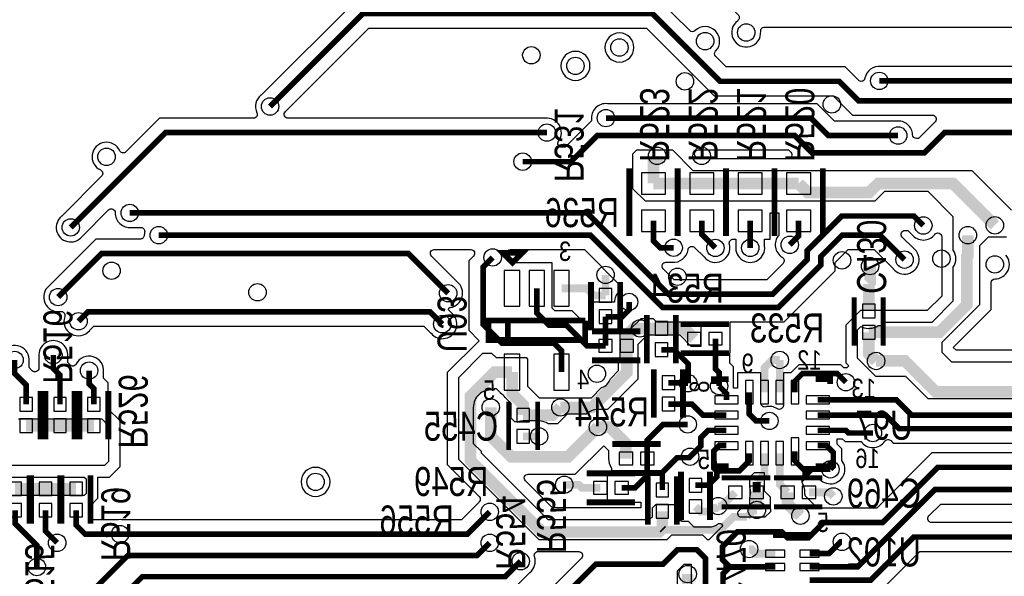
# Model space of a CAD drawing. Extents: x -394 to 5394, y -1015 to 6968.
# Tile 34 of 63: x 129 to 1147, y 3478 to 4054. Entities that reach past the tile are written whole.
import ezdxf

# ---------------------------------------------------------------- set-up
doc = ezdxf.new("R2010")
doc.units = 0
for name, color, linetype in [('ET_BOTTOM', 1, 'CONTINUOUS'), ('PG_SILKSCREEN_BOTTOM', 2, 'CONTINUOUS'), ('PIN_BOTTOM', 1, 'CONTINUOUS'), ('RD_SILKSCREEN_BOTTOM', 254, 'CONTINUOUS'), ('VC_BOTTOM', 1, 'CONTINUOUS')]:
    doc.layers.add(name, color=color, linetype=linetype)

msp = doc.modelspace()

# ---------------------------------------------------------------- linework, layer by layer
at = {"layer": 'ET_BOTTOM'}
for points, format in [([(207.0998, 5302.1719), (207.0998, 5067.7326), (207.088, 5067.6246, 0.605821), (229.1841, 5052.832, -0.569325), (235.0998, 5049.3206), (235.0998, 4784.4724, -0.495052), (230.0409, 4780.6151, 0.254712), (216.07, 4777.3306, 0.381959), (196.07, 4777.3306, 2.236033), (196.07, 4754.9694, 0.381959), (216.07, 4754.9694, 0.254712), (230.0409, 4751.6849, -0.495052), (235.0998, 4747.8276), (235.0998, 4695.3136), (871.7025, 4058.711, -0.461834), (871.2163, 4052.6401, 1.715507), (894.9456, 4041.7589, -0.439435), (898.9311, 4046.0998), (1243.8282, 4046.0998)], "xyb"), ([(477.8281, 4074.9002), (378.6891, 3975.7612), (378.6044, 3975.6931, 0.346528), (374.4311, 3957.6054, -0.54994), (370.8128, 3951.9002), (273.8281, 3951.9002), (239.0741, 3917.1462, -0.521587), (232.615, 3918.2957, 1.433033), (212.7043, 3898.385, -0.521587), (213.8538, 3891.9259), (172.6891, 3850.7612), (172.6044, 3850.6931, 1.114862), (193.6931, 3829.6044), (193.7612, 3829.6891), (221.1733, 3857.1013, -0.673385), (228.0013, 3854.2154, 0.45068), (244.6246, 3839.088), (244.7326, 3839.0998), (254.4474, 3839.0998, -0.479448), (258.3532, 3834.2367, 0.054422), (257.9998, 3831.0002, -0.414214), (253.9998, 3827.0002), (207.9281, 3827.0002), (159.6867, 3778.7587, 0.773416), (171.4128, 3752.1951, -0.568381), (175.8338, 3746.932, 0.842176), (201.6931, 3732.6044), (201.7612, 3732.6891), (206.0007, 3736.9286), (546.9993, 3736.9286), (554.2388, 3729.6891), (554.3069, 3729.6044, 1.114862), (575.3956, 3750.6931), (575.3109, 3750.7612), (571.8586, 3754.2135), (573.731, 3756.0859), (574.3709, 3756.1884, 0.650172), (581.3956, 3782.6931), (581.3109, 3782.7612), (554.8007, 3809.2714, -0.668175), (557.6291, 3816.0998), (595.3709, 3816.0998, -0.668175), (598.1993, 3809.2714), (593.271, 3804.3431), (593.271, 3732.6569), (603.9785, 3721.9494), (570.9998, 3688.9706), (570.9998, 3594.0294), (604.0831, 3560.9461, -0.407385), (604.1484, 3555.3561, 0.021292), (603.3069, 3554.3956), (603.2388, 3554.3109), (585.8281, 3536.9002), (234.7326, 3536.9002), (234.6246, 3536.912, 0.054312), (231.3754, 3536.912), (231.2674, 3536.9002), (203.0719, 3536.9002), (202.4302, 3537.5419), (202.4302, 3546.75, 0.058124), (202.0302, 3550.1793), (202.0302, 3551.0594), (210.0002, 3559.0294), (210.0002, 3580.9998), (221.9706, 3580.9998), (233.0002, 3592.0294), (233.0002, 3638.9706), (220.3902, 3651.5806), (220.3902, 3652.6307, 0.058124), (220.7902, 3656.06), (220.7902, 3678.3819), (215.9002, 3683.2719), (215.9002, 3689.2674), (215.912, 3689.3754, 0.831113), (187.6701, 3697.879, -0.507896), (181.2871, 3696.8849), (178.9002, 3699.2719), (178.9002, 3705.2674), (178.912, 3705.3754, 1.114863), (149.088, 3705.3754), (149.0998, 3705.2674), (149.0998, 3693.7291, -0.668175), (142.2714, 3690.9007), (138.9002, 3694.2719), (138.9002, 3700.2674), (138.912, 3700.3754, 0.755968), (112.158, 3711.2072, -0.714179)], "xyb"), ([(1225.3281, 4005.4002), (1019.2326, 4005.4002), (1019.1246, 4005.412, 0.39316), (1002.7447, 3993.1992, -0.604634), (995.9815, 3991.0905), (982.1719, 4004.9002), (859.1718, 4004.9002), (848.4679, 4015.6041, -0.40776), (848.4061, 4021.1978, 0.978163), (827.1978, 4042.4061, -0.40776), (821.6041, 4042.4679), (789.1718, 4074.9002)], "xyb"), ([(1213, 3662), (1068, 3662), (1045, 3685), (1014, 3685), (995, 3704), (995, 3733), (998.5292, 3736.5292), (999.7613, 3736.0231, 0.24062), (1016.0822, 3737.3734), (1016.5662, 3737.6734), (1021.1002, 3737.6734), (1021.1002, 3741), (1072, 3741), (1094, 3763), (1094, 3798.0814, 0.316411), (1094, 3815.3386), (1094, 3850), (1068, 3876), (1023, 3876), (1013, 3866), (776, 3866), (763, 3879), (763, 3915), (767.0978, 3919.0978), (803.9022, 3919.0978), (825, 3898), (833.9225, 3898, 0.002583), (834.0775, 3898), (1113, 3898), (1154, 3857)], "xyb"), ([(1199.0294, 3712.0002), (1096.9706, 3712.0002), (1094.0002, 3714.9706), (1094.0002, 3715.0294), (1133.0002, 3754.0294), (1133.0002, 3781.75, -0.412825), (1136.9812, 3785.75, 0.636289), (1148.3764, 3810.4209, -0.63796)], "xyb"), ([(1172.1719, 3605.9002), (1071.8281, 3605.9002), (1014.8281, 3548.9002), (952.1739, 3548.9002, 0.082947), (948.7281, 3553.7281), (941.0002, 3561.4559), (941.0002, 3563.1923), (940.7366, 3563.4559), (940.7366, 3565.15, 0.139599), (938.0366, 3574.6322), (937.7366, 3575.1162), (937.7366, 3580.0998), (954.9255, 3580.0998, 1.009157), (978.9102, 3598.1188), (978.9102, 3610.1066), (974.0002, 3615.0166), (974.0002, 3620.3998), (979.3034, 3620.3998), (982.0934, 3617.6098), (998.7855, 3617.6098, 0.516509), (1023.2459, 3618.0486, -0.469827), (1029.3772, 3618.6207), (1031.8981, 3616.0998), (1281.1719, 3616.0998)], "xyb"), ([(637.1719, 3463.0998), (656.3133, 3482.2413, 0.315429), (661.2327, 3498.7367, -0.511766), (665.028, 3503.9998), (706.9564, 3503.9998, -0.668175), (709.7848, 3497.1714), (673.1998, 3460.5864)], "xyb"), ([(1200.2, 3237.2997, 5.8, 5.8, 0), (1119.9003, 3157, 5.8, 5.8, 0), (840.6855, 3157, 5.8, 5.8, 0), (795, 3202.6855, 5.8, 5.8, 0), (795, 3247, 5.8, 5.8, 0), (688.1, 3353.9, 5.8, 5.8, 0), (688.1, 3454.4145, 5.8, 5.8, 0), (724.6855, 3491, 5.8, 5.8, 0), (794, 3491, 5.8, 5.8, 0), (808.8982, 3505.8982, 5.8, 5.8, 0), (829.0988, 3505.8982, 5.8, 5.8, 0), (838, 3496.997, 5.8, 5.8, 0), (838, 3449.7887, 5.8, 5.8, 0), (847.8553, 3439.9334, 5.8, 5.8, 0)], "xyseb")]:
    msp.add_lwpolyline(points, format=format, dxfattribs=at)
for points, const_width in [([(1639, 4083), (1574, 4083), (1461, 3970), (996, 3970), (976, 3990), (852.9999, 3990), (782.9999, 4060), (484, 4060), (388, 3964)], 5.8), ([(1017.5, 3990.5), (1231.5, 3990.5), (1258, 4017)], 5.8), ([(735, 3952), (947, 3952), (965, 3934), (1037, 3934)], 5.8), ([(674, 3937), (280, 3937), (182, 3839)], 5.8), ([(649, 3907), (698.9999, 3907), (725.9979, 3933.998), (930.002, 3933.998), (947.9, 3916.1), (1064.1001, 3916.1), (1085.0001, 3937), (1330, 3937), (1358, 3909), (1488, 3909)], 5.8), ([(784.16, 3884.44), (784.16, 3906.16), (788, 3910), (788, 3913)], 12), ([(834.16, 3884.44), (784.16, 3884.44)], 12), ([(884.16, 3884.44), (834.16, 3884.44)], 12), ([(884.16, 3884.44), (934.16, 3884.44)], 12), ([(934.16, 3884.44), (943.6, 3875), (1007, 3875), (1016.44, 3884.44), (1093.64, 3884.44), (1136.91, 3841.17)], 12), ([(1063, 3841), (1053.1712, 3850.8288), (978.8288, 3850.8288), (943, 3815), (943, 3805.6855), (907.4145, 3770.1), (799.3507, 3770.1), (715.4507, 3854), (243, 3854)], 5.8), ([(805, 3818), (791.1, 3818), (784.16, 3824.94), (784.16, 3845.86)], 5.8), ([(834.16, 3845.86), (834.16, 3831.86), (848.16, 3817.86)], 5.8), ([(884.16, 3845.86), (884.16, 3817.86)], 5.8), ([(925, 3821), (934.16, 3830.16), (934.16, 3845.86)], 5.8), ([(1109, 3831), (1109, 3810), (1107.91, 3808.91), (1107.91, 3758.91), (1079.6264, 3730.6264), (1006.6, 3730.6264)], 12), ([(273, 3831), (718.9345, 3831), (793.6345, 3756.3), (913.1307, 3756.3), (957, 3800.1693), (957, 3808.8745), (979.1255, 3831), (1018.33, 3831), (1043.62, 3805.71)], 5.8), ([(572, 3771), (530.9, 3812.1), (214.1, 3812.1), (169, 3767)], 5.8), ([(689.21, 3689.4), (689.21, 3711.51), (681.41, 3719.31), (627.69, 3719.31), (608.1712, 3738.8288), (608.1712, 3798.1712), (618, 3808)], 5.8), ([(1006.6, 3780.6), (1008, 3782), (1008, 3799)], 12), ([(734.66, 3768.71), (734.66, 3789.96)], 8), ([(1006.6, 3752.6736), (1006.6, 3780.6)], 12), ([(734.66, 3716.67), (715.33, 3716.67), (694, 3738), (676.24, 3738), (663.62, 3750.62), (663.62, 3776.02)], 5.8), ([(689.21, 3776.02), (715.19, 3776.02), (722.5, 3768.71), (734.66, 3768.71)], 8), ([(759, 3762), (759, 3753.7503), (751.9197, 3746.67), (734.66, 3746.67)], 5.8), ([(566, 3739), (553.1712, 3751.8288), (199.8288, 3751.8288), (190, 3742)], 5.8), ([(734.66, 3716.67), (734.66, 3746.67)], 5.8), ([(770.2909, 3734.63), (763.78, 3734.63), (756.7, 3727.55), (756.7, 3716.67)], 12), ([(792.36, 3734.63), (770.2909, 3734.63)], 12), ([(792.36, 3734.63), (815.62, 3734.63), (826.24, 3724.01)], 12), ([(1006.6, 3730.6264), (1006.6, 3708.62), (1014.24, 3700.98)], 12), ([(848.28, 3724.01), (848.28, 3692.62), (852, 3688.9), (852, 3675)], 5.8), ([(756.7, 3716.67), (756.7, 3688.9807), (720.7193, 3653), (688, 3653)], 12), ([(820, 3678), (820, 3698.02), (805.43, 3712.59), (792.36, 3712.59)], 5.8), ([(135.89, 3656.06), (135.89, 3676.21), (124, 3688.1), (124, 3702)], 5.8), ([(170.89, 3656.06), (170.89, 3686.21), (164, 3693.1), (164, 3707)], 5.8), ([(914.63, 3702.01), (906.89, 3702.01), (898.89, 3694.01), (898.89, 3668.67)], 8), ([(914.63, 3702.01), (914.63, 3668.67)], 8), ([(1014.24, 3700.98), (1044.02, 3700.98), (1076, 3669), (1195.1, 3669), (1211.86, 3685.76)], 12), ([(205.89, 3656.06), (205.89, 3672.21), (201, 3677.1), (201, 3691)], 5.8), ([(793.31, 3527.69), (789.8, 3524.18), (668.82, 3524.18), (595, 3598), (595, 3664.37), (620.03, 3689.4), (638.03, 3689.4)], 12), ([(649.47, 3645.0136), (649.47, 3655.81), (638.03, 3667.25), (638.03, 3689.4)], 12), ([(954, 3645.04), (1024.03, 3645.04), (1038.07, 3631), (1275, 3631), (1317, 3673), (1317, 3697)], 5.8), ([(983, 3679), (974, 3688), (938.18, 3688), (930.38, 3680.2), (930.38, 3668.67)], 5.8), ([(820, 3678), (818.68, 3678), (818.24, 3678.44), (799.62, 3678.44)], 5.8), ([(859.52, 3660.79), (859.52, 3667.48), (852, 3675)], 5.8), ([(1282.51, 3676.71), (1250.8, 3645), (1051, 3645), (1035.21, 3660.79), (954, 3660.79)], 5.8), ([(883.14, 3668.67), (883.14, 3645.96), (890.1, 3639), (904, 3639)], 5.8), ([(616, 3653), (616, 3623.1374), (637.171, 3601.9664), (695.9664, 3601.9664), (726.73, 3632.73)], 12), ([(688, 3653), (680.0136, 3645.0136), (649.47, 3645.0136)], 12), ([(859.52, 3645.04), (835.28, 3645.04), (823.92, 3656.4), (799.62, 3656.4)], 5.8), ([(170.89, 3634.02), (135.89, 3634.02)], 12), ([(170.89, 3634.02), (205.89, 3634.02)], 12), ([(726.73, 3632.73), (738.99, 3632.73), (755.72, 3616), (755.72, 3600.15)], 12), ([(777.76, 3600.15), (777.76, 3618.97), (794.22, 3635.43), (819.54, 3635.43)], 5.8), ([(649.47, 3622.9664), (666, 3622.9664)], 8), ([(822, 3602), (833, 3613), (833, 3621.68), (840.62, 3629.3), (859.52, 3629.3)], 5.8), ([(1010.86, 3626.51), (985.78, 3626.51), (982.99, 3629.3), (954, 3629.3)], 5.8), ([(849.52, 3587.48), (846.47, 3590.53), (846.47, 3607.86), (852.16, 3613.55), (859.52, 3613.55)], 5.8), ([(954, 3613.55), (962.88, 3613.55), (970.01, 3606.42), (970.01, 3592.01), (967, 3589)], 5.8), ([(777.76, 3600.15), (777.76, 3582.53), (765.12, 3569.89), (751.22, 3569.89)], 5.8), ([(793.31, 3567.63), (793.31, 3585.5745), (808.7355, 3601), (821, 3601), (822, 3602)], 5.8), ([(883.14, 3605.67), (883.14, 3597.67), (872.95, 3587.48), (849.52, 3587.48)], 5.8), ([(898.89, 3605.67), (898.89, 3583.89), (890.7836, 3575.7836)], 8), ([(914.63, 3605.67), (914.63, 3573.2564), (922.7364, 3565.15)], 8), ([(967, 3589), (939.02, 3589), (930.38, 3597.64), (930.38, 3607.64)], 5.8), ([(863.14, 3488.04), (855.3748, 3495.8052), (855.3748, 3509), (870.8346, 3524.4598), (916.5402, 3524.4598), (923, 3518), (944, 3518), (960, 3534), (1021, 3534), (1078, 3591), (1166, 3591)], 5.8), ([(849.52, 3587.48), (849.52, 3581.08), (840.97, 3572.53), (827.57, 3572.53)], 5.8), ([(156.04, 3568.79), (124.54, 3568.79)], 12), ([(187.53, 3568.79), (156.04, 3568.79)], 12), ([(692, 3573), (707, 3573), (710.11, 3569.89), (729.18, 3569.89)], 8), ([(890.7836, 3575.7836), (890.7836, 3565.15)], 8), ([(868.7364, 3565.15), (854.5864, 3551), (851, 3551)], 8), ([(890.7836, 3565.15), (890.7836, 3548.2164), (891, 3548), (891, 3547)], 12), ([(922.7364, 3565.15), (922.7364, 3556), (923, 3555.7364), (923, 3553), (932, 3544), (933, 3544), (936, 3541)], 12), ([(944.7836, 3565.15), (965.85, 3565.15), (970, 3561)], 8), ([(1163, 3568), (1075, 3568), (995.04, 3488.04), (945.46, 3488.04)], 5.8), ([(793.31, 3545.59), (793.31, 3527.69)], 12), ([(851, 3551), (849, 3549), (845, 3549), (841.49, 3545.49), (832.57, 3545.49), (827.57, 3550.49)], 8), ([(880.9, 3539.9), (887.5, 3546.5), (890, 3546.5), (890.5, 3547), (891, 3547)], 8), ([(147, 3488), (147, 3510.39), (124.54, 3532.85), (124.54, 3546.75)], 5.8), ([(168, 3513), (156.04, 3524.96), (156.04, 3546.75)], 5.8), ([(233, 3522), (196.9, 3522), (187.53, 3531.37), (187.53, 3546.75)], 5.8), ([(233, 3522), (592, 3522), (615, 3545)], 5.8), ([(794.51, 3526.49), (853.49, 3526.49), (866.9, 3539.9), (880.9, 3539.9)], 8), ([(793.31, 3527.69), (794.51, 3526.49)], 8), ([(1216, 3519), (1053.1, 3519), (1008.36, 3474.26), (945.46, 3474.26)], 5.8), ([(615, 3513), (602, 3500), (241.1, 3500), (180.63, 3439.53)], 5.8), ([(883.0135, 3506.5598), (885.4402, 3506.5598), (890.18, 3501.82), (910.02, 3501.82)], 8), ([(979, 3514), (977.61, 3514), (965.43, 3501.82), (945.46, 3501.82)], 5.8), ([(130, 3401), (150, 3421), (199, 3421), (256, 3478), (631, 3478), (647, 3494)], 5.8), ([(863.14, 3488.04), (856, 3480.9), (856, 3467)], 5.8), ([(910.02, 3488.04), (863.14, 3488.04)], 5.8), ([(819.51, 3455.2581), (819.51, 3480.65)], 12)]:
    msp.add_lwpolyline(points, dxfattribs=dict(at, const_width=const_width))
for points in [[(686.1744, 3928.237, 0.649182), (672.3754, 3951.912), (672.2674, 3951.9002), (406.6291, 3951.9002, -0.668175), (403.8007, 3958.7286), (490.1719, 4045.0998), (776.828, 4045.0998), (846.828, 3975.0998), (969.8281, 3975.0998), (989.8281, 3955.0998), (1072.371, 3955.0998, -0.668175), (1075.1994, 3948.2714), (1057.9282, 3931.0002), (1055.9739, 3931.0002, -0.398872), (1051.9794, 3934.7896, 0.430669), (1035.3754, 3948.912), (1035.2674, 3948.9002), (971.1719, 3948.9002), (953.1719, 3966.9002), (736.7326, 3966.9002), (736.6246, 3966.912, 0.481901), (720.1022, 3950.2499), (720.2153, 3949.2875), (692.828, 3921.9002), (689.4208, 3921.9002, -0.611279)], [(764.0002, 4025, 1), (733.9998, 4025, 1)], [(718.5496, 4006, 1), (688.5492, 4006, 1)], [(829.9706, 3910.0002), (827.7015, 3912.2694, -0.668177), (830.5299, 3919.0978), (923.8301, 3919.0978), (926.0993, 3916.8286, -0.668175), (923.2709, 3910.0002)], [(805.5226, 3785.0002), (794.2514, 3796.2714, -0.668175), (797.0798, 3803.0998), (803.2674, 3803.0998), (803.3754, 3803.088, 0.406764), (819.8657, 3815.9957, -0.620756), (826.6582, 3818.2897), (836.3988, 3808.5491), (836.4669, 3808.4644, 0.813214), (862.6315, 3821.8072, -0.494545), (866.4906, 3826.8598), (869.2598, 3826.8598), (869.2598, 3819.5926), (869.248, 3819.4846, 1.114863), (899.072, 3819.4846), (899.0602, 3819.5926), (899.0602, 3826.8598), (904.6602, 3826.8598), (904.6602, 3853.9998), (913.6598, 3853.9998), (913.6598, 3830.8186, 0.466698), (917.3163, 3808.1172, -0.488745), (918.0958, 3801.8534), (901.2426, 3785.0002)], [(912.1946, 3651.564, 0.212252), (900.1633, 3653.5012, -0.49217), (895.1402, 3657.3682), (895.1402, 3688.6702), (871.1398, 3688.6702), (871.1398, 3672.7902), (866.9989, 3672.7902), (866.9989, 3674.8025), (866.9991, 3674.8149, 0.030224), (866.912, 3676.6246), (866.9002, 3676.7326), (866.9002, 3695.0719), (863.1802, 3698.7919), (863.1802, 3709.5098), (863.2802, 3709.5098), (863.2802, 3741.3998), (919.3026, 3741.3998), (971.9002, 3793.9974), (971.9002, 3802.7026), (985.2974, 3816.0998), (1012.1581, 3816.0998), (1031.8588, 3796.3991), (1031.9269, 3796.3144, 1.114862), (1053.0156, 3817.4031), (1052.9309, 3817.4712), (1041.3019, 3829.1002, -0.668175), (1044.1303, 3835.9286), (1046.9993, 3835.9286), (1051.2388, 3831.6891), (1051.3069, 3831.6044, 0.484239), (1074.842, 3831.7928, -0.714179), (1081.9998, 3829.3375), (1081.9998, 3767.9706), (1067.0294, 3753.0002), (998.0294, 3753.0002), (982.9998, 3737.9706), (982.9998, 3699.0294), (986.0302, 3695.999), (984.0203, 3693.9891), (983.178, 3693.9991, 0.025313), (981.6613, 3693.9403), (980.7299, 3693.8569), (977.6866, 3696.9002), (934.4934, 3696.9002), (926.2634, 3688.6702), (918.3798, 3688.6702), (918.3798, 3654.9144, -0.595611)], [(719.7598, 3746.67), (719.7598, 3742.9691, -0.668175), (712.9314, 3740.1407), (700.1719, 3752.9002), (682.4119, 3752.9002), (679.6202, 3755.6919), (679.6202, 3802.5202), (636.9425, 3802.5202, -0.437237), (632.9546, 3806.8317, 0.073998), (632.6468, 3811.2367, -0.479448), (636.5526, 3816.0998), (712.7626, 3816.0998), (749.5414, 3779.321, -0.438486), (749.2997, 3773.4416, 0.194698), (744.0724, 3763.4737), (743.8943, 3761.6702), (720.1598, 3761.6702), (720.1598, 3750.1063), (720.1125, 3749.8926, 0.054555)], [(851.5116, 3532.9998), (853.4741, 3532.9998, -0.668179), (854.8883, 3529.5856), (841.3027, 3516), (840.0691, 3516), (835.2707, 3520.7984), (802.7263, 3520.7984), (797.9279, 3516), (666, 3516), (583, 3599), (583, 3684), (608, 3709), (616.9279, 3709), (621.5181, 3704.4098), (652.5902, 3704.4098), (654, 3703), (654, 3675), (666, 3663), (673.2098, 3663), (673.2098, 3662.8998), (705.2102, 3662.8998), (705.2102, 3663), (720, 3663), (730.4823, 3673.4823), (730.8968, 3673.6341, 0.220711), (739.8259, 3682.5632), (739.9777, 3682.9777), (748, 3691), (748, 3702.1698), (749.6602, 3702.1698), (749.6602, 3731.7698), (758.0916, 3731.7698), (771.3218, 3745), (783.8624, 3745), (787.4626, 3741.3998), (833.2798, 3741.3998), (833.2798, 3716), (823.0921, 3716), (811.6019, 3727.4902), (806.8602, 3727.4902), (806.8602, 3727.5902), (777.8598, 3727.5902), (777.8598, 3724), (774, 3724), (768, 3718), (768, 3682), (736.7302, 3650.7302), (726.73, 3650.7302, 0.187621), (714.568, 3646), (695, 3646), (685, 3636), (675.2807, 3636, 0.15594), (666, 3638.9666), (649.47, 3638.9666, 0.08392), (644.2112, 3638.0777), (643.8919, 3637.9666), (641.0334, 3637.9666), (637, 3642), (637, 3657), (630.9021, 3663.0979), (630.7994, 3663.2462, 0.090159), (626.2462, 3667.7994), (626.0979, 3667.9021), (622, 3672), (620, 3672), (618.8057, 3670.8057), (617.8584, 3670.904, 0.444842), (597.9998, 3653), (597.9998, 3615.6815), (606, 3607.6813), (606, 3606), (675, 3537), (780, 3537), (783, 3540), (783, 3549), (786.6298, 3552.6298), (807.3702, 3552.6298), (808, 3552), (808, 3539), (811, 3536), (813.0698, 3536), (813.0698, 3535.4898), (819.9425, 3535.4898), (825.9425, 3529.4898), (841.49, 3529.4898, 0.160127), (850.9825, 3532.6098)], [(679.9706, 3549.0002), (651.8331, 3577.1378, -0.668177), (654.6615, 3583.9662), (703.4223, 3583.9662), (732.86, 3613.4039), (737.7198, 3608.5441), (737.7198, 3600.15, 0.139599), (740.4198, 3590.6678), (740.7198, 3590.1838), (740.7198, 3584.3902), (736.2198, 3584.3902), (736.2198, 3555.3898), (747.7837, 3555.3898), (747.9974, 3555.3425, 0.054555), (751.22, 3554.9898), (770.9998, 3554.9898), (770.9998, 3549.0002)], [(450.0002, 3576, 1), (419.9998, 3576, 1)], [(876.8639, 3550.6498), (883.7366, 3550.6498), (883.7366, 3559.5719), (883.8477, 3559.8912, 0.169031), (883.8477, 3570.4088), (883.7366, 3570.7281), (883.7366, 3580.7366), (888.6698, 3585.6698), (898.6298, 3585.6698), (898.6298, 3566.6289), (904.7362, 3560.5225), (904.7362, 3548.5441), (904.9998, 3548.2805), (904.9998, 3544.9998), (899.36, 3539.36), (875.2309, 3539.36, -0.668172), (872.4025, 3546.1884)], [(1161.2674, 3553.0998), (1161.3754, 3553.088, 0.220153), (1173.3151, 3557.1094, -0.406293), (1178.8942, 3557.0337), (1190.8281, 3545.0998), (1278.3709, 3545.0998, -0.668175), (1281.1993, 3538.2714), (1207.8281, 3464.9002), (1040.828, 3464.9002), (1013.8286, 3437.9008, -0.668175), (1007.0002, 3440.7292), (1007.0002, 3459.3598), (1014.5319, 3459.3598), (1059.2719, 3504.0998), (1214.2674, 3504.0998), (1214.3754, 3504.088, 1.114863), (1214.3754, 3533.912), (1214.2674, 3533.9002), (1071.6291, 3533.9002, -0.668175), (1068.8007, 3540.7286), (1081.1719, 3553.0998)]]:
    msp.add_lwpolyline(points, format="xyb", close=True, dxfattribs=at)
for points in [[(1149, 3829), (1130, 3829), (1121, 3820), (1121, 3759), (1082, 3720), (1082, 3710), (1092, 3700), (1204, 3700)], [(128, 3641), (214, 3641), (221, 3634), (221, 3597), (217, 3593), (88, 3593)], [(104.9998, 3580.9998), (196.0002, 3580.9998), (198, 3579), (198, 3564), (195.7502, 3561.7502), (110.0398, 3561.7502)], [(809, 3469.7583), (809, 3484), (815.998, 3490.998), (822.9269, 3490.998), (823.0998, 3490.8251), (823.0998, 3443.6168)]]:
    msp.add_lwpolyline(points, dxfattribs=at)
at = {"layer": 'PG_SILKSCREEN_BOTTOM'}
for points, const_width in [([(759.16, 3830.15), (759.16, 3900.15)], 6), ([(809.16, 3830.15), (809.16, 3900.15)], 6), ([(809.16, 3830.15), (809.16, 3900.15)], 6), ([(859.16, 3830.15), (859.16, 3900.15)], 6), ([(859.16, 3830.15), (859.16, 3900.15)], 6), ([(909.16, 3830.15), (909.16, 3900.15)], 6), ([(909.16, 3830.15), (909.16, 3900.15)], 6), ([(959.16, 3830.15), (959.16, 3900.15)], 6), ([(638.62, 3802.71), (628.62, 3812.71), (648.62, 3812.71), (638.62, 3802.71)], 6), ([(719.66, 3782.69), (719.66, 3732.69)], 6), ([(749.66, 3782.69), (749.66, 3732.69)], 6), ([(991.6, 3766.65), (991.6, 3716.65)], 5), ([(1021.6, 3766.65), (1021.6, 3716.65)], 5), ([(713.62, 3742.71), (713.62, 3722.71), (613.62, 3722.71), (613.62, 3742.71), (633.62, 3742.71), (633.62, 3722.71)], 6), ([(633.62, 3722.71), (633.62, 3742.71), (713.62, 3742.71)], 6), ([(777.36, 3698.61), (777.36, 3748.61)], 6), ([(807.36, 3698.61), (807.36, 3748.61)], 6), ([(720.68, 3731.67), (770.68, 3731.67)], 6), ([(862.26, 3739.01), (812.26, 3739.01)], 6), ([(720.68, 3701.67), (770.68, 3701.67)], 6), ([(862.26, 3709.01), (812.26, 3709.01)], 6), ([(784.62, 3692.42), (784.62, 3642.42)], 6), ([(814.62, 3692.42), (814.62, 3642.42)], 6), ([(846.76, 3677.17), (846.76, 3682.17), (861.76, 3682.17)], 6), ([(966.76, 3677.17), (966.76, 3682.17), (951.76, 3682.17)], 6), ([(150.89, 3620.04), (150.89, 3670.04)], 6), ([(155.89, 3620.04), (155.89, 3670.04)], 6), ([(185.89, 3620.04), (185.89, 3670.04)], 6), ([(190.89, 3620.04), (190.89, 3670.04)], 6), ([(220.89, 3620.04), (220.89, 3670.04)], 6), ([(634.47, 3608.99), (634.47, 3658.99)], 5), ([(664.47, 3608.99), (664.47, 3658.99)], 5), ([(791.74, 3615.15), (741.74, 3615.15)], 6), ([(846.76, 3597.17), (846.76, 3592.17), (861.76, 3592.17)], 6), ([(947.92, 3589.48), (940.85, 3582.41), (940.85, 3589.48), (947.92, 3589.48)], 6), ([(951.76, 3592.17), (966.76, 3592.17), (966.76, 3597.17)], 6), ([(139.54, 3582.77), (139.54, 3532.77)], 6), ([(141.04, 3582.77), (141.04, 3532.77)], 6), ([(171.04, 3582.77), (171.04, 3532.77)], 6), ([(172.53, 3582.77), (172.53, 3532.77)], 6), ([(202.53, 3582.77), (202.53, 3532.77)], 6), ([(765.2, 3584.89), (715.2, 3584.89)], 6), ([(791.74, 3585.15), (741.74, 3585.15)], 6), ([(778.31, 3581.61), (778.31, 3531.61)], 6), ([(808.31, 3581.61), (808.31, 3531.61)], 6), ([(812.57, 3536.51), (812.57, 3586.51)], 6), ([(842.57, 3536.51), (842.57, 3586.51)], 6), ([(854.76, 3580.15), (904.76, 3580.15)], 5), ([(958.76, 3580.15), (908.76, 3580.15)], 5), ([(765.2, 3554.89), (715.2, 3554.89)], 6), ([(854.76, 3550.15), (904.76, 3550.15)], 5), ([(958.76, 3550.15), (908.76, 3550.15)], 5), ([(907.74, 3521.15), (947.74, 3521.15)], 6)]:
    msp.add_lwpolyline(points, dxfattribs=dict(at, const_width=const_width))
at = {"layer": 'PIN_BOTTOM'}
for points in [[(771.66, 3873.44), (796.66, 3873.44), (796.66, 3895.44), (771.66, 3895.44)], [(821.66, 3873.44), (846.66, 3873.44), (846.66, 3895.44), (821.66, 3895.44)], [(871.66, 3873.44), (896.66, 3873.44), (896.66, 3895.44), (871.66, 3895.44)], [(921.66, 3873.44), (946.66, 3873.44), (946.66, 3895.44), (921.66, 3895.44)], [(771.66, 3834.86), (796.66, 3834.86), (796.66, 3856.86), (771.66, 3856.86)], [(821.66, 3834.86), (846.66, 3834.86), (846.66, 3856.86), (821.66, 3856.86)], [(871.66, 3834.86), (896.66, 3834.86), (896.66, 3856.86), (871.66, 3856.86)], [(921.66, 3834.86), (946.66, 3834.86), (946.66, 3856.86), (921.66, 3856.86)], [(646.03, 3794.52), (630.03, 3794.52), (630.03, 3757.52), (646.03, 3757.52)], [(671.62, 3794.52), (655.62, 3794.52), (655.62, 3757.52), (671.62, 3757.52)], [(697.21, 3794.52), (681.21, 3794.52), (681.21, 3757.52), (697.21, 3757.52)], [(741.16, 3775.71), (728.16, 3775.71), (728.16, 3761.71), (741.16, 3761.71)], [(1013.1, 3759.6736), (1000.1, 3759.6736), (1000.1, 3745.6736), (1013.1, 3745.6736)], [(741.16, 3753.67), (728.16, 3753.67), (728.16, 3739.67), (741.16, 3739.67)], [(785.86, 3727.63), (798.86, 3727.63), (798.86, 3741.63), (785.86, 3741.63)], [(1013.1, 3737.6264), (1000.1, 3737.6264), (1000.1, 3723.6264), (1013.1, 3723.6264)], [(833.24, 3717.51), (833.24, 3730.51), (819.24, 3730.51), (819.24, 3717.51)], [(855.28, 3717.51), (855.28, 3730.51), (841.28, 3730.51), (841.28, 3717.51)], [(727.66, 3723.17), (727.66, 3710.17), (741.66, 3710.17), (741.66, 3723.17)], [(749.7, 3723.17), (749.7, 3710.17), (763.7, 3710.17), (763.7, 3723.17)], [(785.86, 3705.59), (798.86, 3705.59), (798.86, 3719.59), (785.86, 3719.59)], [(646.03, 3707.9), (630.03, 3707.9), (630.03, 3670.9), (646.03, 3670.9)], [(697.21, 3707.9), (681.21, 3707.9), (681.21, 3670.9), (697.21, 3670.9)], [(806.12, 3685.44), (793.12, 3685.44), (793.12, 3671.44), (806.12, 3671.44)], [(879.14, 3656.67), (887.14, 3656.67), (887.14, 3680.67), (879.14, 3680.67)], [(894.89, 3656.67), (902.89, 3656.67), (902.89, 3680.67), (894.89, 3680.67)], [(910.63, 3656.67), (918.63, 3656.67), (918.63, 3680.67), (910.63, 3680.67)], [(926.38, 3656.67), (934.38, 3656.67), (934.38, 3680.67), (926.38, 3680.67)], [(129.39, 3649.06), (142.39, 3649.06), (142.39, 3663.06), (129.39, 3663.06)], [(164.39, 3649.06), (177.39, 3649.06), (177.39, 3663.06), (164.39, 3663.06)], [(199.39, 3649.06), (212.39, 3649.06), (212.39, 3663.06), (199.39, 3663.06)], [(806.12, 3663.4), (793.12, 3663.4), (793.12, 3649.4), (806.12, 3649.4)], [(847.52, 3664.79), (847.52, 3656.79), (871.52, 3656.79), (871.52, 3664.79)], [(942, 3664.79), (942, 3656.79), (966, 3656.79), (966, 3664.79)], [(642.97, 3638.0136), (655.97, 3638.0136), (655.97, 3652.0136), (642.97, 3652.0136)], [(847.52, 3649.04), (847.52, 3641.04), (871.52, 3641.04), (871.52, 3649.04)], [(942, 3649.04), (942, 3641.04), (966, 3641.04), (966, 3649.04)], [(129.39, 3627.02), (142.39, 3627.02), (142.39, 3641.02), (129.39, 3641.02)], [(164.39, 3627.02), (177.39, 3627.02), (177.39, 3641.02), (164.39, 3641.02)], [(199.39, 3627.02), (212.39, 3627.02), (212.39, 3641.02), (199.39, 3641.02)], [(847.52, 3633.3), (847.52, 3625.3), (871.52, 3625.3), (871.52, 3633.3)], [(942, 3633.3), (942, 3625.3), (966, 3625.3), (966, 3633.3)], [(642.97, 3615.9664), (655.97, 3615.9664), (655.97, 3629.9664), (642.97, 3629.9664)], [(847.52, 3617.55), (847.52, 3609.55), (871.52, 3609.55), (871.52, 3617.55)], [(879.14, 3593.67), (887.14, 3593.67), (887.14, 3617.67), (879.14, 3617.67)], [(894.89, 3593.67), (902.89, 3593.67), (902.89, 3617.67), (894.89, 3617.67)], [(910.63, 3593.67), (918.63, 3593.67), (918.63, 3617.67), (910.63, 3617.67)], [(926.38, 3593.64), (934.38, 3593.64), (934.38, 3621.64), (926.38, 3621.64)], [(942, 3617.55), (942, 3609.55), (966, 3609.55), (966, 3617.55)], [(762.72, 3593.65), (762.72, 3606.65), (748.72, 3606.65), (748.72, 3593.65)], [(784.76, 3593.65), (784.76, 3606.65), (770.76, 3606.65), (770.76, 3593.65)], [(131.04, 3575.79), (118.04, 3575.79), (118.04, 3561.79), (131.04, 3561.79)], [(162.54, 3575.79), (149.54, 3575.79), (149.54, 3561.79), (162.54, 3561.79)], [(194.03, 3575.79), (181.03, 3575.79), (181.03, 3561.79), (194.03, 3561.79)], [(736.18, 3563.39), (736.18, 3576.39), (722.18, 3576.39), (722.18, 3563.39)], [(758.22, 3563.39), (758.22, 3576.39), (744.22, 3576.39), (744.22, 3563.39)], [(799.81, 3574.63), (786.81, 3574.63), (786.81, 3560.63), (799.81, 3560.63)], [(821.07, 3565.53), (834.07, 3565.53), (834.07, 3579.53), (821.07, 3579.53)], [(861.7364, 3571.65), (861.7364, 3558.65), (875.7364, 3558.65), (875.7364, 3571.65)], [(883.7836, 3571.65), (883.7836, 3558.65), (897.7836, 3558.65), (897.7836, 3571.65)], [(929.7364, 3558.65), (929.7364, 3571.65), (915.7364, 3571.65), (915.7364, 3558.65)], [(951.7836, 3558.65), (951.7836, 3571.65), (937.7836, 3571.65), (937.7836, 3558.65)], [(131.04, 3553.75), (118.04, 3553.75), (118.04, 3539.75), (131.04, 3539.75)], [(162.54, 3553.75), (149.54, 3553.75), (149.54, 3539.75), (162.54, 3539.75)], [(194.03, 3553.75), (181.03, 3553.75), (181.03, 3539.75), (194.03, 3539.75)], [(799.81, 3552.59), (786.81, 3552.59), (786.81, 3538.59), (799.81, 3538.59)], [(821.07, 3543.49), (834.07, 3543.49), (834.07, 3557.49), (821.07, 3557.49)], [(920.02, 3498.32), (920.02, 3505.32), (900.02, 3505.32), (900.02, 3498.32)], [(955.46, 3498.32), (955.46, 3505.32), (935.46, 3505.32), (935.46, 3498.32)], [(920.02, 3484.54), (920.02, 3491.54), (900.02, 3491.54), (900.02, 3484.54)], [(955.46, 3484.54), (955.46, 3491.54), (935.46, 3491.54), (935.46, 3484.54)]]:
    msp.add_lwpolyline(points, close=True, dxfattribs=at)
at = {"layer": 'VC_BOTTOM'}
for centre in [(880, 4040.4806), (837.5678, 4031.5678), (749, 4025), (658, 4017), (703.5494, 4006), (816.64, 3990), (1017.5, 3990.5), (388, 3964), (968.51, 3966.16), (735, 3952), (674, 3937), (1037, 3934), (219, 3912), (788, 3913), (834, 3913), (649, 3907), (243, 3854), (182, 3839), (1063, 3841), (1136.91, 3841.17), (273, 3831), (1109, 3831), (805, 3818), (848.16, 3817.86), (884.16, 3817.86), (925, 3821), (618, 3808), (1081.73, 3806.71), (979, 3805), (1008, 3799), (1043.62, 3805.71), (1136.91, 3800.75), (224.2, 3794.2), (734.66, 3789.96), (809, 3788), (169, 3767), (374.9974, 3772.0026), (572, 3771), (759, 3762), (190, 3742), (566, 3739), (770.2909, 3734.63), (164, 3707), (124, 3702), (914.63, 3702.01), (1014.24, 3700.98), (201, 3691), (725.74, 3687.72), (820, 3678), (852, 3675), (983, 3679), (616, 3653), (688, 3653), (819.54, 3635.43), (904, 3639), (726.73, 3632.73), (1010.86, 3626.51), (666, 3622.9664), (822, 3602), (967, 3589), (435, 3576), (692, 3573), (970, 3561), (615, 3545), (851, 3551), (891, 3547), (936, 3541), (233, 3522), (168, 3513), (615, 3513), (979, 3514), (883.0135, 3506.5598), (647, 3494), (147, 3488), (819.51, 3480.65)]:
    msp.add_circle(centre, 9, dxfattribs=at)

# ---------------------------------------------------------------- texts
at = {"layer": 'PG_SILKSCREEN_BOTTOM', "text_generation_flag": 2, "width": 0.85}
for s, p in [('3', (699.21, 3804.38)), ('9', (887.85, 3688.52)), ('12', (957.96, 3691.94)), ('4', (717.9, 3672.15)), ('5', (620.56, 3660.81)), ('13', (1014.14, 3662.63)), ('5', (842.59, 3589.27)), ('16', (1018.05, 3590.33)), ('5', (965.41, 3524.2))]:
    msp.add_text(s, height=20, dxfattribs=at).set_placement(p)
msp.add_text('8', height=20, rotation=90, dxfattribs=at).set_placement((841.62, 3680.71))
at = {"layer": 'RD_SILKSCREEN_BOTTOM', "text_generation_flag": 2, "width": 0.8}
for s, p in [('R523', (770.42, 3906.77)), ('R522', (820.42, 3906.77)), ('R521', (870.42, 3906.77)), ('R520', (920.42, 3906.77)), ('R531', (682.06, 3885.81)), ('C430', (994.61, 3770.31)), ('U93', (561.06, 3709.81)), ('R516', (153.74, 3677.49)), ('R526', (231.59, 3610.51)), ('R555', (663.83, 3502.15)), ('R519', (213.51, 3494.04)), ('R554', (621.7, 3485.2)), ('C470', (849.46, 3450.46)), ('R515', (135, 3436.04))]:
    msp.add_text(s, height=30, rotation=270, dxfattribs=at).set_placement(p)
for s, p in [('R536', (748.56, 3839.31)), ('R534', (856.83, 3761.26)), ('R533', (960.62, 3720.08)), ('R544', (779.56, 3633.31)), ('C455', (623.66, 3618.55)), ('U97', (1051.87, 3619.52)), ('R549', (613.49, 3561.41)), ('C469', (1060.71, 3549.31)), ('R556', (577.8, 3521.63)), ('U102', (1060.5, 3488.56))]:
    msp.add_text(s, height=30, dxfattribs=at).set_placement(p)

doc.saveas('drawing.dxf')
